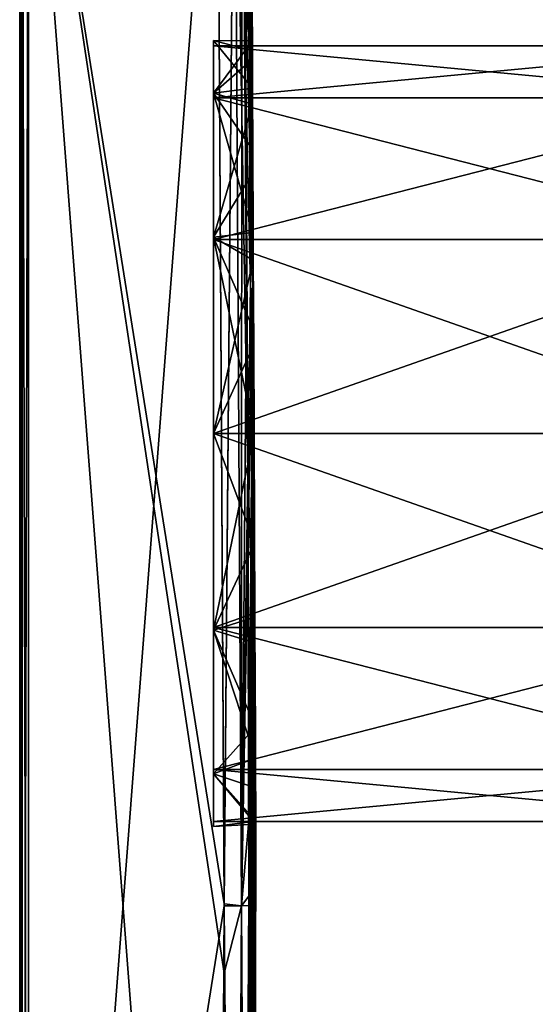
# Model space of a CAD drawing. Header units: metres. Extents: x 59 to 120, y -75 to 110.
# Tile 4 of 7: x 59 to 90, y -6 to 53. Entities that reach past the tile are written whole.
import ezdxf

# ---------------------------------------------------------------- set-up
doc = ezdxf.new("R2010")
doc.units = ezdxf.units.M
doc.layers.add('solid_20464500', color=7, linetype='CONTINUOUS')

msp = doc.modelspace()

# ---------------------------------------------------------------- linework, layer by layer
at = {"layer": 'solid_20464500'}
for points in [[(59, -0.000052, -74.486732), (59, 0.000056, 74.486732), (59, 72.987282, 74.486732)], [(59.151169, -72.987251, 74.844948), (59, 72.987282, 74.486732), (59, 0.000056, 74.486732)], [(59, 72.987167, -74.486732), (59, -0.000052, -74.486732), (59, 72.987282, 74.486732)], [(59.151169, -72.987251, 74.844948), (59.151169, 72.987251, 74.844948), (59, 72.987282, 74.486732)], [(59.151169, 72.987251, -74.844948), (59, -72.987282, -74.486732), (59, -0.000052, -74.486732)], [(59.151169, 72.987251, -74.844948), (59.151169, -72.987251, -74.844948), (59, -72.987282, -74.486732)], [(59.151169, 72.987251, -74.844948), (59, -0.000052, -74.486732), (59, 72.987167, -74.486732)], [(59.513088, -72.987251, 74.986565), (59.513088, 72.987251, 74.986565), (59.151169, 72.987251, 74.844948)], [(59.151169, -72.987251, 74.844948), (59.513088, -72.987251, 74.986565), (59.151169, 72.987251, 74.844948)], [(59.513088, 72.987251, -74.986565), (59.513088, -72.987251, -74.986565), (59.151169, -72.987251, -74.844948)], [(59.151169, 72.987251, -74.844948), (59.513088, 72.987251, -74.986565), (59.151169, -72.987251, -74.844948)], [(70.707626, 72.694107, 74.693428), (59.513088, 72.987251, 74.986565), (59.513088, -72.987251, 74.986565)], [(70.707626, -72.694107, -74.693428), (59.513088, -72.987251, -74.986565), (59.513088, 72.987251, -74.986565)], [(71.119972, 0.123718, -74.682625), (59.513088, 72.987251, -74.986565), (70.707626, 72.694107, -74.693428)], [(71.118309, -3.990917, -74.682671), (70.707626, -72.694107, -74.693428), (59.513088, 72.987251, -74.986565)], [(71.119972, 0.123718, -74.682625), (71.118309, -3.990917, -74.682671), (59.513088, 72.987251, -74.986565)], [(72.851372, 38.277248, -20.910957), (72.16581, 73.064835, -73.064651), (72.168167, 73.211098, -72.711105)], [(72.851372, 38.277248, -20.910957), (72.168167, 72.711136, -73.211098), (72.16581, 73.064835, -73.064651)], [(72.851372, 38.277248, -20.910957), (72.168167, 73.211098, -72.711105), (72.349655, 73.2052, -54.451794)], [(72.851372, 38.277248, -20.910957), (72.349655, 73.2052, -54.451794), (72.456375, 73.203552, -39.991283)], [(72.794479, 51.281296, -0.933398), (72.451828, 73.205116, 40.709614), (72.440804, 73.204811, 42.408279)], [(72.797043, 50.694836, 5.27583), (72.794479, 51.281296, -0.933398), (72.440804, 73.204811, 42.408279)], [(72.563354, 55.741745, 49.817276), (72.797043, 50.694836, 5.27583), (72.440804, 73.204811, 42.408279)], [(72.794479, 51.281296, -0.933398), (72.543205, 73.201714, 22.097012), (72.451828, 73.205116, 40.709614)], [(72.684814, 55.740669, -30.451267), (72.851372, 38.277248, -20.910957), (72.456375, 73.203552, -39.991283)], [(72.851372, 38.277248, -20.910957), (72.509689, 73.202042, -30.284805), (72.548973, 73.201218, -20.358706)], [(72.684814, 55.740669, -30.451267), (72.509689, 73.202042, -30.284805), (72.851372, 38.277248, -20.910957)], [(72.810905, 47.527336, -12.711145), (72.57428, 73.200439, 9.527678), (72.543205, 73.201714, 22.097012)], [(72.79921, 50.199627, -7.075768), (72.810905, 47.527336, -12.711145), (72.543205, 73.201714, 22.097012)], [(72.794479, 51.281296, -0.933398), (72.79921, 50.199627, -7.075768), (72.543205, 73.201714, 22.097012)], [(72.851372, 38.277248, -20.910957), (72.548973, 73.201218, -20.358706), (72.572823, 73.200607, -10.459033)], [(72.851372, 38.277248, -20.910957), (72.572823, 73.200607, -10.459033), (72.581329, 73.200195, -0.753057)], [(72.828712, 43.45586, -17.435778), (72.581329, 73.200195, -0.753057), (72.57428, 73.200439, 9.527678)], [(72.810905, 47.527336, -12.711145), (72.828712, 43.45586, -17.435778), (72.57428, 73.200439, 9.527678)], [(72.828712, 43.45586, -17.435778), (72.851372, 38.277248, -20.910957), (72.581329, 73.200195, -0.753057)], [(71.120735, 0.000003, 74.68261), (70.707626, 72.694107, 74.693428), (59.513088, -72.987251, 74.986565)], [(71.736763, 72.705948, 74.246735), (70.707626, 72.694107, 74.693428), (71.120735, 0.000003, 74.68261)], [(71.736748, 72.70594, -74.246719), (71.119972, 0.123718, -74.682625), (70.707626, 72.694107, -74.693428)], [(72.159882, -0.000003, -74.225693), (71.119972, 0.123718, -74.682625), (71.736748, 72.70594, -74.246719)], [(72.150215, 0.000003, 74.235634), (71.736763, 72.705948, 74.246735), (71.120735, 0.000003, 74.68261)], [(72.159882, -0.000003, -74.225693), (71.736748, 72.70594, -74.246719), (72.168167, 72.711136, -73.211098)], [(72.529778, 25.692432, 73.201637), (72.168167, 72.711159, 73.211098), (71.736763, 72.705948, 74.246735)], [(72.150215, 0.000003, 74.235634), (72.529778, 25.692432, 73.201637), (71.736763, 72.705948, 74.246735)], [(72.464836, 38.492706, -73.267181), (72.159882, -0.000003, -74.225693), (72.168167, 72.711136, -73.211098)], [(72.529778, 25.692432, 73.201637), (72.391121, 49.338566, 73.205215), (72.168167, 72.711159, 73.211098)], [(72.563354, 55.741745, 49.817276), (72.168167, 72.711159, 73.211098), (72.391121, 49.338566, 73.205215)], [(72.336555, 55.996426, -73.184776), (72.464836, 38.492706, -73.267181), (72.168167, 72.711136, -73.211098)], [(72.851372, 38.277248, -20.910957), (72.336555, 55.996426, -73.184776), (72.168167, 72.711136, -73.211098)], [(72.851372, 38.277248, -20.910957), (72.464836, 38.492706, -73.267181), (72.336555, 55.996426, -73.184776)], [(72.563354, 55.741745, 49.817276), (72.391121, 49.338566, 73.205215), (72.683624, 36.784431, 51.926659)], [(72.563354, 55.741745, 49.817276), (72.806725, 48.482265, 11.107063), (72.797043, 50.694836, 5.27583)], [(72.563354, 55.741745, 49.817276), (72.822823, 44.802113, 16.142458), (72.806725, 48.482265, 11.107063)], [(72.563354, 55.741745, 49.817276), (72.683624, 36.784431, 51.926659), (72.822823, 44.802113, 16.142458)], [(70.5, 51.29998), (72.794479, 51.281296, -0.933398), (72.797043, 50.694836, 5.27583)], [(70.5, 51.29998), (70.5, 48.178429, -11.649906), (72.794479, 51.281296, -0.933398)], [(70.5, 51.29998), (72.797043, 50.694836, 5.27583), (72.806725, 48.482265, 11.107063)], [(70.5, 48.178429, 11.649906), (70.5, 51.29998), (72.806725, 48.482265, 11.107063)], [(70.5, 50.999981), (70.5, 48.178429, -11.649906), (70.5, 51.29998)], [(70.5, 50.999981), (70.5, 51.29998), (70.5, 48.178429, 11.649906)], [(70.5, 48.178429, -11.649906), (72.79921, 50.199627, -7.075768), (72.794479, 51.281296, -0.933398)], [(103.25, 51), (70.5, 50.999981), (70.5, 47.918636, 11.499882)], [(103.25, 51), (103.25, 47.918583, -11.5), (70.5, 50.999981)], [(103.25, 47.918583, 11.5), (103.25, 51), (70.5, 47.918636, 11.499882)], [(70.5, 50.999981), (70.5, 47.918636, -11.499882), (70.5, 48.178429, -11.649906)], [(70.5, 47.918636, 11.499882), (70.5, 50.999981), (70.5, 48.178429, 11.649906)], [(103.25, 47.918583, -11.5), (70.5, 47.918636, -11.499882), (70.5, 50.999981)], [(70.5, 48.178429, -11.649906), (72.810905, 47.527336, -12.711145), (72.79921, 50.199627, -7.075768)], [(72.683624, 36.784431, 51.926659), (72.391121, 49.338566, 73.205215), (72.529778, 25.692432, 73.201637)], [(70.5, 48.178429, 11.649906), (72.806725, 48.482265, 11.107063), (72.822823, 44.802113, 16.142458)], [(70.5, 48.178429, -11.649906), (70.5, 39.650105, -20.178326), (72.810905, 47.527336, -12.711145)], [(70.5, 48.178429, 11.649906), (72.822823, 44.802113, 16.142458), (72.844193, 39.918041, 20.021246)], [(70.5, 39.650105, 20.178326), (70.5, 48.178429, 11.649906), (72.844193, 39.918041, 20.021246)], [(70.5, 47.918636, -11.499882), (70.5, 39.650105, -20.178326), (70.5, 48.178429, -11.649906)], [(70.5, 47.918636, 11.499882), (70.5, 48.178429, 11.649906), (70.5, 39.650105, 20.178326)], [(70.5, 47.918636, -11.499882), (70.5, 39.500137, -19.918499), (70.5, 39.650105, -20.178326)], [(70.5, 39.500137, 19.918499), (70.5, 47.918636, 11.499882), (70.5, 39.650105, 20.178326)], [(103.25, 39.5, -19.918585), (70.5, 39.500137, -19.918499), (70.5, 47.918636, -11.499882)], [(103.25, 47.918583, -11.5), (103.25, 39.5, -19.918585), (70.5, 47.918636, -11.499882)], [(103.25, 47.918583, 11.5), (70.5, 47.918636, 11.499882), (70.5, 39.500137, 19.918499)], [(103.25, 39.5, 19.918585), (103.25, 47.918583, 11.5), (70.5, 39.500137, 19.918499)], [(70.5, 39.650105, -20.178326), (72.828712, 43.45586, -17.435778), (72.810905, 47.527336, -12.711145)], [(72.683624, 36.784431, 51.926659), (72.844193, 39.918041, 20.021246), (72.822823, 44.802113, 16.142458)], [(70.5, 39.650105, -20.178326), (72.851372, 38.277248, -20.910957), (72.828712, 43.45586, -17.435778)], [(70.5, 39.650105, 20.178326), (72.844193, 39.918041, 20.021246), (72.869301, 34.180023, 22.465469)], [(72.683624, 36.784431, 51.926659), (72.869301, 34.180023, 22.465469), (72.844193, 39.918041, 20.021246)], [(70.5, 39.650105, -20.178326), (70.5, 28, -23.299999), (72.851372, 38.277248, -20.910957)], [(70.5, 39.650105, 20.178326), (72.869301, 34.180023, 22.465469), (72.896339, 28, 23.299999)], [(70.5, 28, 23.299999), (70.5, 39.650105, 20.178326), (72.896339, 28, 23.299999)], [(70.5, 28, -23), (70.5, 28, -23.299999), (70.5, 39.650105, -20.178326)], [(70.5, 39.500137, -19.918499), (70.5, 28, -23), (70.5, 39.650105, -20.178326)], [(70.5, 39.500137, 19.918499), (70.5, 39.650105, 20.178326), (70.5, 28, 23.299999)], [(70.5, 28, 23), (70.5, 39.500137, 19.918499), (70.5, 28, 23.299999)], [(103.25, 28, -23), (70.5, 28, -23), (70.5, 39.500137, -19.918499)], [(103.25, 39.5, -19.918585), (103.25, 28, -23), (70.5, 39.500137, -19.918499)], [(103.25, 39.5, 19.918585), (70.5, 39.500137, 19.918499), (70.5, 28, 23)], [(103.25, 39.5, 19.918585), (70.5, 28, 23), (103.25, 28, 23)], [(70.5, 28, -23.299999), (72.873253, 33.275745, -22.694857), (72.851372, 38.277248, -20.910957)], [(72.464836, 38.492706, -73.267181), (72.542946, 21.955654, -73.266602), (72.159882, -0.000003, -74.225693)], [(72.851372, 38.277248, -20.910957), (72.168167, -72.711121, -73.211098), (72.47612, -36.792572, -73.155029)], [(72.851372, 38.277248, -20.910957), (72.873253, 33.275745, -22.694857), (72.168167, -72.711121, -73.211098)], [(72.851372, 38.277248, -20.910957), (72.542946, 21.955654, -73.266602), (72.464836, 38.492706, -73.267181)], [(72.851372, 38.277248, -20.910957), (72.47612, -36.792572, -73.155029), (72.566757, -13.923716, -73.153763)], [(72.851372, 38.277248, -20.910957), (72.57962, 5.054765, -73.178505), (72.542946, 21.955654, -73.266602)], [(72.851372, 38.277248, -20.910957), (72.566757, -13.923716, -73.153763), (72.581139, 0.581762, -73.21833)], [(72.851372, 38.277248, -20.910957), (72.581139, 0.581762, -73.21833), (72.57962, 5.054765, -73.178505)], [(72.683624, 36.784431, 51.926659), (72.529778, 25.692432, 73.201637), (72.78698, 17.929285, 49.04282)], [(72.683624, 36.784431, 51.926659), (72.78698, 17.929285, 49.04282), (72.869301, 34.180023, 22.465469)], [(72.78698, 17.929285, 49.04282), (72.896339, 28, 23.299999), (72.869301, 34.180023, 22.465469)], [(70.5, 28, -23.299999), (72.896339, 28, -23.299999), (72.873253, 33.275745, -22.694857)], [(72.873253, 33.275745, -22.694857), (72.168167, -73.211098, -72.711136), (72.16581, -73.064651, -73.064835)], [(72.873253, 33.275745, -22.694857), (72.16581, -73.064651, -73.064835), (72.168167, -72.711121, -73.211098)], [(72.873253, 33.275745, -22.694857), (72.896339, 28, -23.299999), (72.168167, -73.211098, -72.711136)], [(70.5, 16.349895, -20.178326), (72.943916, 17.124893, -20.606359), (72.896339, 28, -23.299999)], [(70.5, 16.349895, -20.178326), (72.896339, 28, -23.299999), (70.5, 28, -23.299999)], [(70.5, 28, 23.299999), (72.896339, 28, 23.299999), (72.924583, 21.543756, 22.387651)], [(70.5, 16.349895, 20.178326), (70.5, 28, 23.299999), (72.924583, 21.543756, 22.387651)], [(70.5, 16.499865, -19.918499), (70.5, 16.349895, -20.178326), (70.5, 28, -23.299999)], [(70.5, 16.499865, -19.918499), (70.5, 28, -23.299999), (70.5, 28, -23)], [(70.5, 28, 23), (70.5, 28, 23.299999), (70.5, 16.349895, 20.178326)], [(70.5, 16.499865, 19.918499), (70.5, 28, 23), (70.5, 16.349895, 20.178326)], [(103.25, 16.5, -19.918585), (70.5, 16.499865, -19.918499), (70.5, 28, -23)], [(103.25, 28, -23), (103.25, 16.5, -19.918585), (70.5, 28, -23)], [(103.25, 28, 23), (70.5, 28, 23), (70.5, 16.499865, 19.918499)], [(103.25, 16.5, 19.918585), (103.25, 28, 23), (70.5, 16.499865, 19.918499)], [(72.896339, 28, -23.299999), (72.426224, -73.204811, -44.553951), (72.168167, -73.211098, -72.711136)], [(72.896339, 28, -23.299999), (72.943916, 17.124893, -20.606359), (72.426224, -73.204811, -44.553951)], [(72.78698, 17.929285, 49.04282), (72.924583, 21.543756, 22.387651), (72.896339, 28, 23.299999)], [(72.150215, 0.000003, 74.235634), (72.581367, 0.025928, 73.200584), (72.529778, 25.692432, 73.201637)], [(72.581367, 0.025928, 73.200584), (72.580925, 2.41387, 73.199188), (72.529778, 25.692432, 73.201637)], [(72.78698, 17.929285, 49.04282), (72.529778, 25.692432, 73.201637), (72.580925, 2.41387, 73.199188)], [(72.542946, 21.955654, -73.266602), (72.57962, 5.054765, -73.178505), (72.159882, -0.000003, -74.225693)], [(70.5, 16.349895, 20.178326), (72.924583, 21.543756, 22.387651), (72.950623, 15.59237, 19.721581)], [(72.78698, 17.929285, 49.04282), (72.866318, 0.468904, 41.363464), (72.924583, 21.543756, 22.387651)], [(72.866318, 0.468904, 41.363464), (72.950623, 15.59237, 19.721581), (72.924583, 21.543756, 22.387651)], [(72.78698, 17.929285, 49.04282), (72.580925, 2.41387, 73.199188), (72.581367, 0.025928, 73.200584)], [(72.78698, 17.929285, 49.04282), (72.581367, 0.025928, 73.200584), (72.866318, 0.468904, 41.363464)], [(70.5, 16.349895, -20.178326), (72.980492, 8.764213, -13.148173), (72.943916, 17.124893, -20.606359)], [(72.943916, 17.124893, -20.606359), (72.560272, -73.202393, -16.423141), (72.426224, -73.204811, -44.553951)], [(72.873878, -38, -13.049967), (72.560272, -73.202393, -16.423141), (72.943916, 17.124893, -20.606359)], [(72.873878, -38, -13.049967), (72.943916, 17.124893, -20.606359), (72.980492, 8.764213, -13.148173)], [(103.25, 16.5, 19.918585), (70.5, 16.499865, 19.918499), (70.5, 8.081365, 11.499882)], [(103.25, 8.081416, 11.5), (103.25, 16.5, 19.918585), (70.5, 8.081365, 11.499882)], [(103.25, 16.5, -19.918585), (103.25, 8.081416, -11.5), (70.5, 16.499865, -19.918499)], [(70.5, 8.081365, 11.499882), (70.5, 16.499865, 19.918499), (70.5, 16.349895, 20.178326)], [(70.5, 16.499865, -19.918499), (70.5, 8.081365, -11.499882), (70.5, 16.349895, -20.178326)], [(103.25, 8.081416, -11.5), (70.5, 8.081365, -11.499882), (70.5, 16.499865, -19.918499)], [(70.5, 16.349895, -20.178326), (70.5, 7.821571, -11.649906), (72.980492, 8.764213, -13.148173)], [(70.5, 16.349895, 20.178326), (72.950623, 15.59237, 19.721581), (72.972404, 10.612937, 15.510643)], [(70.5, 7.821571, 11.649906), (70.5, 16.349895, 20.178326), (72.972404, 10.612937, 15.510643)], [(70.5, 8.081365, 11.499882), (70.5, 16.349895, 20.178326), (70.5, 7.821571, 11.649906)], [(70.5, 8.081365, -11.499882), (70.5, 7.821571, -11.649906), (70.5, 16.349895, -20.178326)], [(72.866318, 0.468904, 41.363464), (72.972404, 10.612937, 15.510643), (72.950623, 15.59237, 19.721581)], [(70.5, 7.821571, 11.649906), (72.972404, 10.612937, 15.510643), (72.988228, 6.99551, 10.084711)], [(72.866318, 0.468904, 41.363464), (72.916206, -14.399734, 29.415039), (72.972404, 10.612937, 15.510643)], [(72.916206, -14.399734, 29.415039), (72.988228, 6.99551, 10.084711), (72.972404, 10.612937, 15.510643)], [(70.5, 7.821571, -11.649906), (72.997612, 4.851199, -2.650092), (72.980492, 8.764213, -13.148173)], [(72.914078, -31.230551, -11.15689), (72.873878, -38, -13.049967), (72.980492, 8.764213, -13.148173)], [(72.940742, -26.739164, -6.595092), (72.914078, -31.230551, -11.15689), (72.980492, 8.764213, -13.148173)], [(72.951324, -24.957115, -0.429869), (72.940742, -26.739164, -6.595092), (72.980492, 8.764213, -13.148173)], [(72.951324, -24.957115, -0.429869), (72.980492, 8.764213, -13.148173), (72.997612, 4.851199, -2.650092)], [(103.25, 8.081416, 11.5), (70.5, 8.081365, 11.499882), (70.5, 5.000019)], [(103.25, 5), (103.25, 8.081416, 11.5), (70.5, 5.000019)], [(103.25, 8.081416, -11.5), (103.25, 5), (70.5, 8.081365, -11.499882)], [(70.5, 5.000019), (70.5, 8.081365, 11.499882), (70.5, 7.821571, 11.649906)], [(70.5, 8.081365, -11.499882), (70.5, 5.000019), (70.5, 7.821571, -11.649906)], [(103.25, 5), (70.5, 5.000019), (70.5, 8.081365, -11.499882)], [(70.5, 7.821571, -11.649906), (70.5, 4.700019), (72.997612, 4.851199, -2.650092)], [(70.5, 7.821571, 11.649906), (72.988228, 6.99551, 10.084711), (72.996857, 5.023444, 3.868834)], [(70.5, 4.700019), (70.5, 7.821571, 11.649906), (72.996857, 5.023444, 3.868834)], [(70.5, 5.000019), (70.5, 7.821571, 11.649906), (70.5, 4.700019)], [(70.5, 5.000019), (70.5, 4.700019), (70.5, 7.821571, -11.649906)], [(72.916206, -14.399734, 29.415039), (72.996857, 5.023444, 3.868834), (72.988228, 6.99551, 10.084711)], [(70.5, 4.700019), (72.996857, 5.023444, 3.868834), (72.997612, 4.851199, -2.650092)], [(72.57962, 5.054765, -73.178505), (72.581139, 0.581762, -73.21833), (72.159882, -0.000003, -74.225693)], [(72.873878, -38, 13.049967), (72.997612, 4.851199, -2.650092), (72.93322, -25.657322, 14.016659)], [(72.915588, -30.975237, 10.997925), (72.997612, 4.851199, -2.650092), (72.873878, -38, 13.049967)], [(72.915588, -30.975237, 10.997925), (72.943245, -26.318314, 5.817204), (72.997612, 4.851199, -2.650092)], [(72.916206, -14.399734, 29.415039), (72.93322, -25.657322, 14.016659), (72.996857, 5.023444, 3.868834)], [(72.996857, 5.023444, 3.868834), (72.93322, -25.657322, 14.016659), (72.997612, 4.851199, -2.650092)], [(72.943245, -26.318314, 5.817204), (72.951324, -24.957115, -0.429869), (72.997612, 4.851199, -2.650092)], [(59, -72.987282, -74.486732), (59, -72.98716, 74.486732), (59, 0.000056, 74.486732)], [(59.151169, -72.987251, 74.844948), (59, 0.000056, 74.486732), (59, -72.98716, 74.486732)], [(59, -0.000052, -74.486732), (59, -72.987282, -74.486732), (59, 0.000056, 74.486732)], [(71.120735, 0.000003, 74.68261), (59.513088, -72.987251, 74.986565), (70.707626, -72.694107, 74.693428)], [(71.736763, -72.70594, 74.246735), (71.120735, 0.000003, 74.68261), (70.707626, -72.694107, 74.693428)], [(72.159882, -0.000003, -74.225693), (71.118309, -3.990917, -74.682671), (71.119972, 0.123718, -74.682625)], [(71.736763, -72.70594, 74.246735), (72.150215, 0.000003, 74.235634), (71.120735, 0.000003, 74.68261)], [(71.736763, -72.70594, 74.246735), (72.168167, -72.711151, 73.211098), (72.150215, 0.000003, 74.235634)], [(72.411049, -46.683636, 73.20401), (72.581367, 0.025928, 73.200584), (72.150215, 0.000003, 74.235634)], [(72.168167, -72.711151, 73.211098), (72.411049, -46.683636, 73.20401), (72.150215, 0.000003, 74.235634)], [(72.159882, -0.000003, -74.225693), (72.581139, 0.581762, -73.21833), (72.168167, -72.711121, -73.211098)], [(72.581139, 0.581762, -73.21833), (72.566757, -13.923716, -73.153763), (72.168167, -72.711121, -73.211098)], [(72.866318, 0.468904, 41.363464), (72.546921, -20.999712, 73.20005), (72.411049, -46.683636, 73.20401)], [(72.866318, 0.468904, 41.363464), (72.411049, -46.683636, 73.20401), (72.916206, -14.399734, 29.415039)], [(72.411049, -46.683636, 73.20401), (72.546921, -20.999712, 73.20005), (72.581367, 0.025928, 73.200584)], [(72.866318, 0.468904, 41.363464), (72.581367, 0.025928, 73.200584), (72.546921, -20.999712, 73.20005)], [(72.159882, -0.000003, -74.225693), (71.736755, -72.705948, -74.246727), (71.118309, -3.990917, -74.682671)], [(72.159882, -0.000003, -74.225693), (72.168167, -72.711121, -73.211098), (71.736755, -72.705948, -74.246727)], [(71.736755, -72.705948, -74.246727), (70.707626, -72.694107, -74.693428), (71.118309, -3.990917, -74.682671)]]:
    msp.add_3dface(points, dxfattribs=at)

doc.saveas('drawing.dxf')
